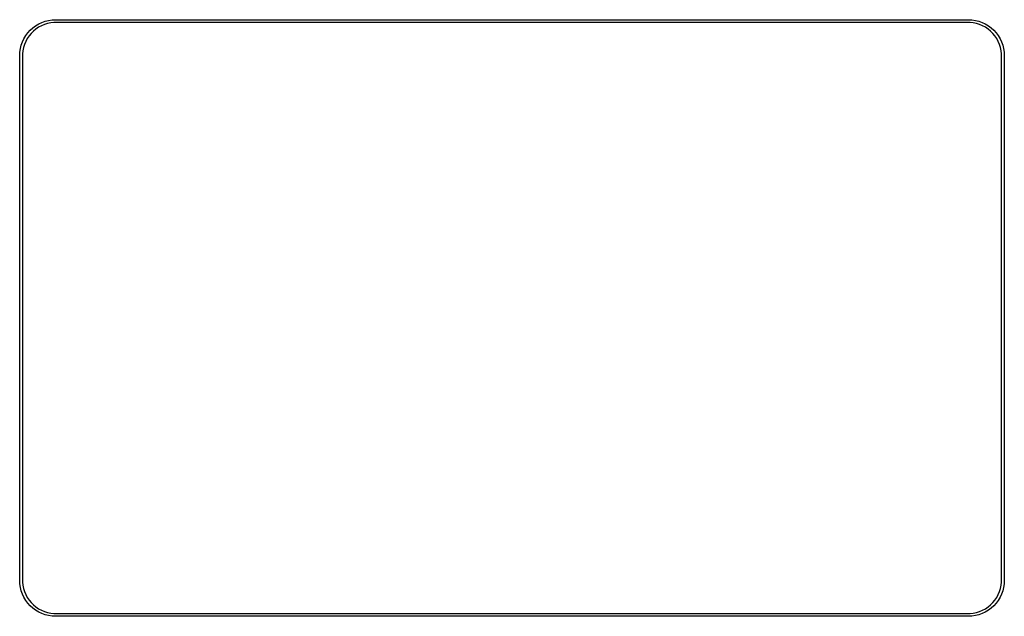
# Model space of a CAD drawing. Extents: x 43 to 146, y -87 to -25.
import ezdxf

# ---------------------------------------------------------------- set-up
doc = ezdxf.new("R2010")
doc.units = 0
doc.layers.add('BLACK', color=7, linetype='CONTINUOUS')

msp = doc.modelspace()

# ---------------------------------------------------------------- linework, layer by layer
at = {"layer": 'BLACK', "linetype": 'CONTINUOUS'}
for p, q in [((44.721025, -25.701211), (45.016612, -25.481989)), ((45.016612, -25.481989), (45.332262, -25.292795)), ((45.324206, -25.637267), (45.042359, -25.825592)), ((45.623156, -25.477475), (45.324206, -25.637267)), ((45.332262, -25.292795), (45.664937, -25.135452)), ((45.936328, -25.347755), (45.623156, -25.477475)), ((45.664937, -25.135452), (46.011432, -25.011474)), ((46.260707, -25.249356), (45.936328, -25.347755)), ((46.011432, -25.011474), (46.368411, -24.922055)), ((46.593169, -25.183225), (46.260707, -25.249356)), ((46.368411, -24.922055), (46.732436, -24.868057)), ((46.930512, -25.15), (46.593169, -25.183225)), ((46.732436, -24.868057), (47.1, -24.85)), ((47.1, -25.15), (46.930512, -25.15)), ((47.1, -24.85), (142.4, -24.85)), ((142.4, -25.15), (47.1, -25.15)), ((142.4, -24.85), (142.767564, -24.868057)), ((142.569488, -25.15), (142.4, -25.15)), ((142.906831, -25.183225), (142.569488, -25.15)), ((142.767564, -24.868057), (143.131589, -24.922055)), ((143.239293, -25.249356), (142.906831, -25.183225)), ((143.131589, -24.922055), (143.488568, -25.011474)), ((143.563672, -25.347755), (143.239293, -25.249356)), ((143.488568, -25.011474), (143.835063, -25.135452)), ((143.876844, -25.477475), (143.563672, -25.347755)), ((143.835063, -25.135452), (144.167738, -25.292795)), ((144.175794, -25.637267), (143.876844, -25.477475)), ((144.167738, -25.292795), (144.483388, -25.481989)), ((144.457641, -25.825592), (144.175794, -25.637267)), ((144.483388, -25.481989), (144.778975, -25.701211)), ((43.792795, -26.832262), (43.981989, -26.516612)), ((43.981989, -26.516612), (44.201211, -26.221025)), ((44.325592, -26.542359), (44.137267, -26.824206)), ((44.201211, -26.221025), (44.44835, -25.94835)), ((44.540636, -26.280327), (44.325592, -26.542359)), ((44.44835, -25.94835), (44.721025, -25.701211)), ((44.780327, -26.040636), (44.540636, -26.280327)), ((45.042359, -25.825592), (44.780327, -26.040636)), ((144.719673, -26.040636), (144.457641, -25.825592)), ((144.959364, -26.280327), (144.719673, -26.040636)), ((144.778975, -25.701211), (145.05165, -25.94835)), ((145.174408, -26.542359), (144.959364, -26.280327)), ((145.05165, -25.94835), (145.298789, -26.221025)), ((145.362733, -26.824206), (145.174408, -26.542359)), ((145.298789, -26.221025), (145.518011, -26.516612)), ((145.518011, -26.516612), (145.707205, -26.832262)), ((43.422055, -27.868411), (43.511474, -27.511432)), ((43.511474, -27.511432), (43.635452, -27.164937)), ((43.635452, -27.164937), (43.792795, -26.832262)), ((43.847755, -27.436328), (43.749356, -27.760707)), ((43.977475, -27.123156), (43.847755, -27.436328)), ((44.137267, -26.824206), (43.977475, -27.123156)), ((145.522525, -27.123156), (145.362733, -26.824206)), ((145.652245, -27.436328), (145.522525, -27.123156)), ((145.750644, -27.760707), (145.652245, -27.436328)), ((145.707205, -26.832262), (145.864548, -27.164937)), ((145.864548, -27.164937), (145.988526, -27.511432)), ((145.988526, -27.511432), (146.077945, -27.868411)), ((43.35, -28.6), (43.368057, -28.232436)), ((43.35, -83.4), (43.35, -28.6)), ((43.368057, -28.232436), (43.422055, -27.868411)), ((43.683225, -28.093169), (43.65, -28.430512)), ((43.65, -28.430512), (43.65, -28.6)), ((43.65, -28.6), (43.65, -83.4)), ((43.749356, -27.760707), (43.683225, -28.093169)), ((145.816775, -28.093169), (145.750644, -27.760707)), ((145.85, -28.430512), (145.816775, -28.093169)), ((145.85, -28.6), (145.85, -28.430512)), ((145.85, -83.4), (145.85, -28.6)), ((146.077945, -27.868411), (146.131943, -28.232436)), ((146.131943, -28.232436), (146.15, -28.6)), ((146.15, -28.6), (146.15, -83.4)), ((43.368057, -83.767564), (43.35, -83.4)), ((43.422055, -84.131589), (43.368057, -83.767564)), ((43.511474, -84.488568), (43.422055, -84.131589)), ((43.65, -83.4), (43.65, -83.569488)), ((43.65, -83.569488), (43.683225, -83.906831)), ((43.683225, -83.906831), (43.749356, -84.239293)), ((43.749356, -84.239293), (43.847755, -84.563672)), ((145.652245, -84.563672), (145.750644, -84.239293)), ((145.750644, -84.239293), (145.816775, -83.906831)), ((145.816775, -83.906831), (145.85, -83.569488)), ((145.85, -83.569488), (145.85, -83.4)), ((146.077945, -84.131589), (145.988526, -84.488568)), ((146.131943, -83.767564), (146.077945, -84.131589)), ((146.15, -83.4), (146.131943, -83.767564)), ((43.635452, -84.835063), (43.511474, -84.488568)), ((43.792795, -85.167738), (43.635452, -84.835063)), ((43.981989, -85.483388), (43.792795, -85.167738)), ((43.847755, -84.563672), (43.977475, -84.876844)), ((43.977475, -84.876844), (44.137267, -85.175794)), ((44.137267, -85.175794), (44.325592, -85.457641)), ((145.174408, -85.457641), (145.362733, -85.175794)), ((145.362733, -85.175794), (145.522525, -84.876844)), ((145.707205, -85.167738), (145.518011, -85.483388)), ((145.522525, -84.876844), (145.652245, -84.563672)), ((145.864548, -84.835063), (145.707205, -85.167738)), ((145.988526, -84.488568), (145.864548, -84.835063)), ((44.201211, -85.778975), (43.981989, -85.483388)), ((44.44835, -86.05165), (44.201211, -85.778975)), ((44.325592, -85.457641), (44.540636, -85.719673)), ((44.721025, -86.298789), (44.44835, -86.05165)), ((44.540636, -85.719673), (44.780327, -85.959364)), ((45.016612, -86.518011), (44.721025, -86.298789)), ((44.780327, -85.959364), (45.042359, -86.174408)), ((45.042359, -86.174408), (45.324206, -86.362733)), ((144.175794, -86.362733), (144.457641, -86.174408)), ((144.457641, -86.174408), (144.719673, -85.959364)), ((144.778975, -86.298789), (144.483388, -86.518011)), ((144.719673, -85.959364), (144.959364, -85.719673)), ((145.05165, -86.05165), (144.778975, -86.298789)), ((144.959364, -85.719673), (145.174408, -85.457641)), ((145.298789, -85.778975), (145.05165, -86.05165)), ((145.518011, -85.483388), (145.298789, -85.778975)), ((45.332262, -86.707205), (45.016612, -86.518011)), ((45.324206, -86.362733), (45.623156, -86.522525)), ((45.664937, -86.864548), (45.332262, -86.707205)), ((45.623156, -86.522525), (45.936328, -86.652245)), ((46.011432, -86.988526), (45.664937, -86.864548)), ((45.936328, -86.652245), (46.260707, -86.750644)), ((46.368411, -87.077945), (46.011432, -86.988526)), ((46.260707, -86.750644), (46.593169, -86.816775)), ((46.732436, -87.131943), (46.368411, -87.077945)), ((46.593169, -86.816775), (46.930512, -86.85)), ((47.1, -87.15), (46.732436, -87.131943)), ((46.930512, -86.85), (47.1, -86.85)), ((47.1, -86.85), (142.4, -86.85)), ((142.4, -87.15), (47.1, -87.15)), ((142.4, -86.85), (142.569488, -86.85)), ((142.767564, -87.131943), (142.4, -87.15)), ((142.569488, -86.85), (142.906831, -86.816775)), ((143.131589, -87.077945), (142.767564, -87.131943)), ((142.906831, -86.816775), (143.239293, -86.750644)), ((143.488568, -86.988526), (143.131589, -87.077945)), ((143.239293, -86.750644), (143.563672, -86.652245)), ((143.835063, -86.864548), (143.488568, -86.988526)), ((143.563672, -86.652245), (143.876844, -86.522525)), ((144.167738, -86.707205), (143.835063, -86.864548)), ((143.876844, -86.522525), (144.175794, -86.362733)), ((144.483388, -86.518011), (144.167738, -86.707205))]:
    msp.add_line(p, q, dxfattribs=at)

doc.saveas('drawing.dxf')
